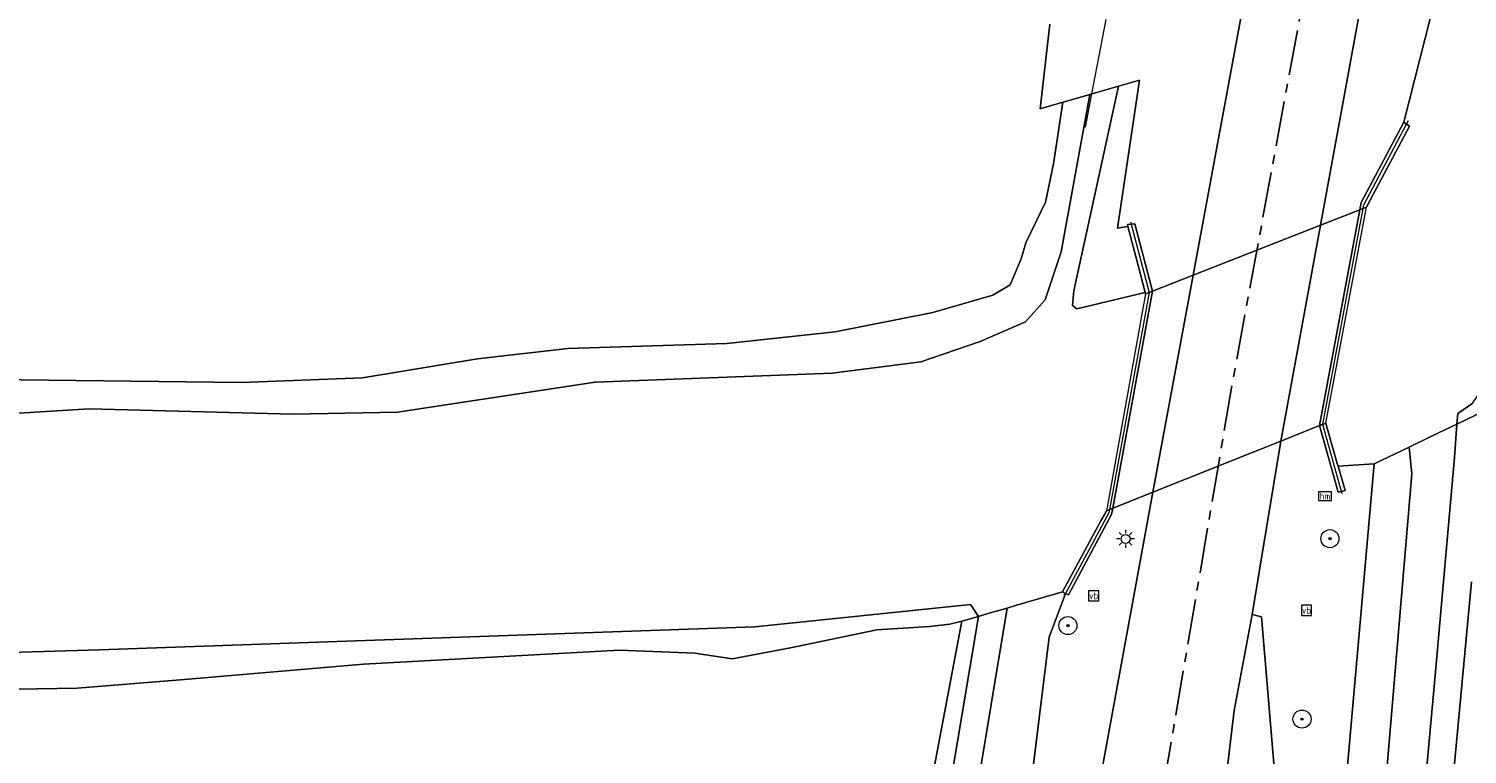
# Model space of a CAD drawing. Header units: metres. Extents: x 229229 to 231729, y 593167 to 595667.
# Tile 72 of 256: x 229833 to 229912, y 594804 to 594845. Entities that reach past the tile are written whole.
import ezdxf
from ezdxf.enums import TextEntityAlignment as Align

# ---------------------------------------------------------------- set-up
doc = ezdxf.new("R2010")
doc.units = ezdxf.units.M
doc.linetypes.add('CENTERX2', pattern=[4, 2.5, -0.5, 0.5, -0.5])
for name, color, linetype, lineweight in [('B-WE-BV-LEUNING-G', 210, 'BV-LEUNING', 18), ('B-WE-GR-BOOM-S', 90, 'Continuous', 25), ('B-WE-GR-BOUWLAND-GV', 80, 'Continuous', 13), ('B-WE-GR-GROENVOORZIENING-GV', 80, 'Continuous', 18), ('B-WE-KL-ET_LS_OV_LICHTMAST-S', 190, 'Continuous', 25), ('B-WE-KW-KUNSTWERK_DEK-GV', 170, 'Continuous', 18), ('B-WE-KW-KUNSTWERK_DUIKER-G', 170, 'Continuous', 18), ('B-WE-OG-TERREIN_ERF-GV', 7, 'Continuous', 18), ('B-WE-OG-WATER-GV', 130, 'Continuous', 18), ('B-WE-OG-WATER_SLOOT-GV', 120, 'Continuous', 18), ('B-WE-OG-WEG-GV', 7, 'Continuous', 18), ('B-WE-VH-VERHARDING_ASFALT-GV', 252, 'Continuous', 18), ('B-WE-VH-VERHARDING_BETON-GV', 252, 'Continuous', 18), ('B-WE-VW-HECTOMETRERING-S', 7, 'Continuous', 25), ('B-WE-VW-VERKEERSTEKEN_BORD-S', 7, 'Continuous', 25)]:
    doc.layers.add(name, color=color, linetype=linetype, lineweight=lineweight)
doc.layers.add('TOPOT03', color=30, linetype='CENTERX2')
doc.styles.add('NLCS-ISO', font='NLCS-ISO.ttf')
doc.linetypes.add('BV-LEUNING', pattern='A,1,[69,NLCS.SHX,S=0.2,R=0,X=0,Y=0],1', length=2)

# ---------------------------------------------------------------- blocks, each defined once
blk = doc.blocks.new('SIE-WEG_VERKEERSBORD-SO')
at = {"color": 0, "linetype": 'ByBlock', "lineweight": 18}
blk.add_lwpolyline([(-1.125, -1.125), (1.125, -1.125), (1.125, 1.125), (-1.125, 1.125)], close=True, dxfattribs=at)
at = {"color": 0, "linetype": 'ByBlock', "lineweight": 18, "style": 'NLCS-ISO'}
blk.add_text('vb', height=1.5, dxfattribs=at).set_placement((0, 0), align=Align.MIDDLE_CENTER)
blk = doc.blocks.new('SKL-ET_OV_LICHTMAST-SO')
at = {"color": 0, "linetype": 'ByBlock', "lineweight": 18}
for points in [[(-1.25, 0), (-2, 0)], [(-1.41, 1.41), (-0.88, 0.88)], [(0, 2), (0, 1.25)], [(0.88, 0.88), (1.41, 1.41)], [(2, 0), (1.25, 0)], [(-1.41, -1.41), (-0.88, -0.88)], [(0, -1.25), (0, -2)], [(0.88, -0.88), (1.41, -1.41)]]:
    blk.add_lwpolyline(points, dxfattribs=at)
blk.add_circle((0, 0), 1, dxfattribs=at)
blk = doc.blocks.new('SIE-WEG_PAAL_HECTOMETERPAAL-SO')
at = {"color": 0, "linetype": 'ByBlock', "lineweight": 18}
blk.add_lwpolyline([(-1.44375, -0.94375), (1.44375, -0.94375), (1.44375, 0.94375), (-1.44375, 0.94375)], close=True, dxfattribs=at)
at = {"color": 0, "linetype": 'ByBlock', "lineweight": 18, "style": 'NLCS-ISO'}
blk.add_text('hm', height=1.5, dxfattribs=at).set_placement((0, 0), align=Align.MIDDLE_CENTER)
blk = doc.blocks.new('SGR-BOOM_01-SO')
at = {"linetype": 'ByBlock', "lineweight": 18}
h = blk.add_hatch(color=0, dxfattribs=at)
h.dxf.hatch_style = 1
edge = h.paths.add_edge_path()
edge.add_arc((0, 0), 0.25, 0, 360)
at = {"color": 0, "linetype": 'ByBlock', "lineweight": 18}
for radius in [2, 0.25]:
    blk.add_circle((0, 0), radius, dxfattribs=at)

msp = doc.modelspace()

# ---------------------------------------------------------------- linework, layer by layer
at = {"layer": 'B-WE-BV-LEUNING-G'}
for points in [[(229906.354, 594834.707), (229906.393, 594834.912), (229908.755, 594839.369), (229908.86, 594839.568)], [(229904.114, 594822.754), (229906.354, 594834.707)], [(229893.474, 594833.97), (229893.511, 594833.831), (229894.509, 594830.05)], [(229894.509, 594830.05), (229892.312, 594818.042)], [(229905.196, 594818.906), (229905.157, 594819.044), (229904.114, 594822.754)], [(229892.312, 594818.042), (229892.278, 594817.852), (229889.884, 594813.396), (229889.789, 594813.305)]]:
    msp.add_lwpolyline(points, dxfattribs=at)
at = {"layer": 'B-WE-GR-BOUWLAND-GV'}
msp.add_lwpolyline([(229811.492, 594852.105), (229819.266, 594830.891), (229822.028, 594825.211), (229830.543, 594825.236), (229844.274, 594825.08), (229850.978, 594825.337), (229857.341, 594826.382), (229862.341, 594826.955), (229871.129, 594827.237), (229877.126, 594827.871), (229882.535, 594828.938), (229885.853, 594829.896), (229886.811, 594830.475), (229887.424, 594831.915), (229887.68, 594832.796), (229888.779, 594835.058), (229889.208, 594837.179), (229889.739, 594840.581), (229888.48, 594840.218), (229889.012, 594844.902)], dxfattribs=at)
at = {"layer": 'B-WE-GR-GROENVOORZIENING-GV'}
for points in [[(229902.043, 594794.285), (229902.4, 594794.247), (229903.906, 594794.098), (229903.476, 594790.122), (229901.945, 594790.342), (229899.169, 594767.308), (229903.748, 594766.531), (229905.058, 594767.361), (229904.543, 594768.174), (229903.24, 594778.351), (229906.966, 594820.571), (229906.666, 594820.55), (229904.964, 594820.434), (229905.348, 594819.086), (229905.157, 594819.044), (229904.967, 594819.003), (229903.945, 594822.686), (229901.799, 594821.829), (229900.214, 594812.23), (229900.734, 594812.097), (229901.789, 594799.377), (229902.689, 594799.392)], [(229892.494, 594818.114), (229892.431, 594817.769), (229890.047, 594813.313), (229889.884, 594813.396), (229888.974, 594810.972), (229888.059, 594803.513), (229882.518, 594776.427), (229880.071, 594773.586), (229883.52, 594771.366), (229887.368, 594784.132), (229890.143, 594794.683), (229891.367, 594800.771), (229894.721, 594819.003)]]:
    msp.add_lwpolyline(points, close=True, dxfattribs=at)
msp.add_lwpolyline([(229912.353, 594814.032), (229909.496, 594783.469), (229909.031, 594777.649), (229909.566, 594772.329), (229910.502, 594769.238), (229913.494, 594763.781)], dxfattribs=at)
at = {"layer": 'B-WE-KW-KUNSTWERK_DEK-GV'}
msp.add_lwpolyline([(229898.331, 594820.444), (229898.993, 594820.709), (229903.945, 594822.686), (229903.956, 594822.69), (229904.283, 594822.821), (229906.543, 594834.781), (229906.165, 594834.632), (229900.469, 594832.393), (229894.702, 594830.126), (229894.316, 594829.974), (229892.147, 594817.975), (229894.721, 594819.003)], close=True, dxfattribs=at)
at = {"layer": 'B-WE-KW-KUNSTWERK_DUIKER-G'}
for points in [[(229892.11, 594845.157), (229891.326, 594841.039)], [(229891.326, 594841.039), (229890.976, 594839.205)]]:
    msp.add_lwpolyline(points, dxfattribs=at)
at = {"layer": 'B-WE-OG-TERREIN_ERF-GV'}
msp.add_lwpolyline([(229882.26, 594801.907), (229883.37, 594807.763), (229884.147, 594811.861), (229883.484, 594811.697), (229882.354, 594811.575), (229879.436, 594811.39), (229874.665, 594810.388), (229871.438, 594809.771), (229869.369, 594810.083), (229865.195, 594810.248), (229851.029, 594809.487), (229841.126, 594808.627), (229835.179, 594808.161), (229824.039, 594807.965)], dxfattribs=at)
at = {"layer": 'B-WE-OG-WATER-GV'}
for points in [[(229910.087, 594845.289), (229908.6, 594839.474), (229908.629, 594839.454), (229908.911, 594839.263), (229906.926, 594835.506), (229906.543, 594834.781), (229906.354, 594834.707), (229906.165, 594834.633), (229903.992, 594833.779), (229900.469, 594832.394), (229896.942, 594831.007), (229894.702, 594830.126), (229894.509, 594830.05), (229894.316, 594829.974), (229894.295, 594830.056), (229890.512, 594829.151), (229890.261, 594829.339), (229890.344, 594830.136), (229892.806, 594841.466), (229891.226, 594841.011), (229889.632, 594832.296), (229888.751, 594829.654), (229887.661, 594828.438), (229885.163, 594827.347), (229881.872, 594826.215), (229876.967, 594825.586), (229863.846, 594825.082), (229852.912, 594823.436), (229847.116, 594823.326), (229835.855, 594823.62), (229822.673, 594822.801)], [(229786.112, 594808.785), (229836.415, 594810.278), (229872.682, 594811.557), (229884.622, 594812.777), (229885.071, 594812.129), (229885.586, 594812.279), (229886.646, 594812.587), (229887.109, 594812.721), (229889.269, 594813.348), (229889.72, 594813.479), (229891.841, 594817.41), (229892.011, 594817.724), (229892.147, 594817.975), (229892.494, 594818.114), (229894.721, 594819.003), (229898.331, 594820.444), (229899.016, 594820.718), (229901.799, 594821.829), (229903.945, 594822.686), (229904.283, 594822.821), (229904.363, 594822.539), (229904.92, 594820.587), (229904.964, 594820.434), (229906.666, 594820.55), (229906.966, 594820.571), (229908.898, 594821.498), (229910.142, 594822.096), (229911.542, 594822.767), (229911.595, 594823.347), (229912.366, 594823.897)]]:
    msp.add_lwpolyline(points, dxfattribs=at)
at = {"layer": 'B-WE-OG-WATER_SLOOT-GV'}
for points in [[(229894.295, 594830.056), (229893.769, 594832.053), (229893.333, 594833.71), (229892.759, 594833.617), (229893.973, 594841.803), (229892.806, 594841.466), (229890.344, 594830.136), (229890.261, 594829.339), (229890.512, 594829.151)], [(229920.028, 594826.683), (229926.46, 594829.999), (229929.642, 594830.81), (229937.008, 594832.425), (229944.545, 594834.483), (229948.032, 594835.595), (229950.866, 594836.47), (229952.352, 594836.583), (229954.857, 594837.093), (229953.592, 594838.682), (229951.942, 594839.232), (229950.254, 594839.159), (229944.239, 594836.406), (229932.06, 594832.406), (229926.855, 594831.494), (229915.447, 594826.576), (229913.393, 594825.512), (229912.989, 594824.815), (229912.366, 594823.897), (229911.595, 594823.347), (229911.542, 594822.767), (229913.064, 594823.498), (229913.378, 594823.651)], [(229868.92, 594773.165), (229869.055, 594772.704), (229869.211, 594772.612), (229871.268, 594773.08), (229874.007, 594773.86), (229877.178, 594775.285), (229878.779, 594776.629), (229880.204, 594778.863), (229881.043, 594781.951), (229883.984, 594796.478), (229886.646, 594812.587), (229885.586, 594812.279), (229885.071, 594812.129), (229884.14, 594806.622), (229882.18, 594795.029), (229880.011, 594783.191), (229879.303, 594780.847), (229878.143, 594778.526), (229876.456, 594776.695), (229874.153, 594775.372), (229871.809, 594774.263), (229869.063, 594773.355)]]:
    msp.add_lwpolyline(points, close=True, dxfattribs=at)
for points in [[(229822.673, 594822.801), (229835.855, 594823.62), (229847.116, 594823.326), (229852.912, 594823.436), (229863.846, 594825.082), (229876.967, 594825.586), (229881.872, 594826.215), (229885.163, 594827.347), (229887.661, 594828.438), (229888.751, 594829.654), (229889.632, 594832.296), (229891.226, 594841.011), (229890.011, 594840.66), (229889.739, 594840.581), (229889.208, 594837.179), (229888.779, 594835.058), (229887.68, 594832.796), (229887.424, 594831.915), (229886.811, 594830.475), (229885.853, 594829.896), (229882.535, 594828.938), (229877.126, 594827.871), (229871.129, 594827.237), (229862.341, 594826.955), (229857.341, 594826.382), (229850.978, 594825.337), (229844.274, 594825.08), (229830.543, 594825.236)], [(229913.064, 594823.498), (229911.542, 594822.767), (229911.414, 594820.914), (229910.311, 594808.647), (229908.725, 594791.301), (229907.501, 594777.913), (229907.443, 594775.597), (229907.667, 594773.369), (229908.436, 594770.27), (229909.56, 594767.668), (229911.725, 594763.716), (229913.783, 594761.134)], [(229913.783, 594761.134), (229911.725, 594763.716), (229909.56, 594767.668), (229908.436, 594770.27), (229907.667, 594773.369), (229907.443, 594775.597), (229907.501, 594777.913), (229908.725, 594791.301), (229910.311, 594808.647), (229911.414, 594820.914), (229911.542, 594822.767), (229910.142, 594822.096), (229908.898, 594821.498), (229909.051, 594820.01), (229906.857, 594794.018), (229905.661, 594778.083), (229905.883, 594774.431), (229906.541, 594771.051), (229907.437, 594768.363), (229911.221, 594761.762), (229913.299, 594759.404)], [(229913.299, 594759.404), (229911.221, 594761.762), (229907.437, 594768.363), (229906.541, 594771.051), (229905.883, 594774.431), (229905.661, 594778.083), (229906.857, 594794.018), (229909.051, 594820.01), (229908.898, 594821.498), (229906.966, 594820.571), (229903.24, 594778.351), (229904.543, 594768.174), (229905.058, 594767.361), (229909.945, 594759.649), (229912.795, 594756.936)], [(229913.494, 594763.781), (229910.502, 594769.238), (229909.566, 594772.329), (229909.031, 594777.649), (229909.496, 594783.469), (229912.353, 594814.032)], [(229888.059, 594803.513), (229888.974, 594810.972), (229889.884, 594813.396), (229889.72, 594813.479), (229889.269, 594813.348), (229887.109, 594812.721), (229886.646, 594812.587), (229883.984, 594796.478)], [(229824.039, 594807.965), (229835.179, 594808.161), (229841.126, 594808.627), (229851.029, 594809.487), (229865.195, 594810.248), (229869.369, 594810.083), (229871.438, 594809.771), (229874.665, 594810.388), (229879.436, 594811.39), (229882.354, 594811.575), (229883.484, 594811.697), (229884.147, 594811.861), (229885.071, 594812.129), (229884.622, 594812.777), (229872.682, 594811.557), (229836.415, 594810.278), (229786.112, 594808.785)], [(229882.18, 594795.029), (229884.14, 594806.622), (229885.071, 594812.129), (229884.147, 594811.861), (229883.37, 594807.763), (229882.26, 594801.907)]]:
    msp.add_lwpolyline(points, dxfattribs=at)
at = {"layer": 'B-WE-OG-WEG-GV'}
for points in [[(229889.012, 594844.902), (229888.48, 594840.218), (229889.739, 594840.581), (229890.011, 594840.66), (229891.226, 594841.011), (229892.806, 594841.466), (229893.973, 594841.803), (229892.759, 594833.617), (229893.333, 594833.71), (229893.305, 594833.815), (229893.511, 594833.831), (229893.715, 594833.846), (229894.702, 594830.126), (229896.942, 594831.007), (229900.426, 594849.84)], [(229906.692, 594848.484), (229903.992, 594833.779), (229906.165, 594834.633), (229906.241, 594835.041), (229908.6, 594839.474), (229910.087, 594845.289)]]:
    msp.add_lwpolyline(points, dxfattribs=at)
at = {"layer": 'B-WE-VH-VERHARDING_ASFALT-GV'}
for points in [[(229900.426, 594849.84), (229896.942, 594831.007), (229900.469, 594832.394), (229903.992, 594833.779), (229906.692, 594848.484)], [(229898.458, 594800.545), (229899.216, 594806.912), (229900.214, 594812.23), (229901.799, 594821.829), (229899.016, 594820.718), (229898.331, 594820.444), (229894.721, 594819.003), (229891.367, 594800.771)]]:
    msp.add_lwpolyline(points, dxfattribs=at)
msp.add_lwpolyline([(229896.942, 594831.007), (229894.721, 594819.003), (229898.331, 594820.444), (229898.993, 594820.709), (229901.799, 594821.829), (229903.992, 594833.779), (229900.469, 594832.394)], close=True, dxfattribs=at)
at = {"layer": 'B-WE-VH-VERHARDING_BETON-GV'}
for points in [[(229906.241, 594835.041), (229906.165, 594834.633), (229906.354, 594834.707), (229906.543, 594834.781), (229906.926, 594835.506), (229908.911, 594839.263), (229908.629, 594839.454), (229908.6, 594839.474)], [(229903.992, 594833.779), (229901.799, 594821.829), (229903.945, 594822.686), (229906.165, 594834.633)], [(229904.114, 594822.754), (229904.283, 594822.821), (229906.543, 594834.781), (229906.354, 594834.707), (229906.165, 594834.633), (229906.165, 594834.632), (229903.945, 594822.686), (229903.956, 594822.69)], [(229893.305, 594833.815), (229893.333, 594833.71), (229893.769, 594832.053), (229894.295, 594830.056), (229894.316, 594829.974), (229894.509, 594830.05), (229894.702, 594830.126), (229893.715, 594833.846), (229893.511, 594833.831)], [(229894.721, 594819.003), (229896.942, 594831.007), (229894.702, 594830.126), (229892.494, 594818.114)], [(229892.147, 594817.975), (229892.312, 594818.041), (229892.494, 594818.114), (229894.702, 594830.126), (229894.509, 594830.05), (229894.316, 594829.974)], [(229904.283, 594822.821), (229903.945, 594822.686), (229904.967, 594819.003), (229905.157, 594819.044), (229905.348, 594819.086), (229904.964, 594820.434), (229904.92, 594820.587), (229904.363, 594822.539)], [(229889.72, 594813.479), (229889.884, 594813.396), (229890.047, 594813.313), (229892.431, 594817.769), (229892.494, 594818.114), (229892.147, 594817.975), (229892.011, 594817.724), (229891.841, 594817.41)], [(229895.309, 594769.073), (229898.939, 594778.108), (229899.956, 594786.078), (229901.789, 594799.377), (229900.734, 594812.097), (229900.214, 594812.23), (229899.216, 594806.912), (229898.458, 594800.545), (229898.128, 594796.2), (229897.503, 594790.053), (229897.02, 594786.287), (229896.44, 594781.867), (229895.825, 594777.532), (229894.746, 594769.218)]]:
    msp.add_lwpolyline(points, close=True, dxfattribs=at)
at = {"layer": 'TOPOT03', "flags": 128}
msp.add_lwpolyline([(230588.75, 593473.421), (230581.964, 593477.495), (230576.478, 593480.779), (230568.5, 593485.467), (230562.317, 593489.176), (230555.737, 593493.058), (230549.49, 593496.741), (230542.237, 593501.025), (230534.83, 593505.334), (230528.803, 593508.84), (230522.598, 593512.386), (230513.669, 593517.499), (230507.123, 593521.21), (230498.704, 593525.982), (230490.641, 593530.517), (230485.092, 593533.579), (230479.555, 593536.798), (230471.284, 593541.66), (230464.876, 593545.569), (230460.484, 593548.31), (230450.856, 593554.42), (230442.88, 593559.699), (230435.108, 593565.298), (230428.304, 593570.123), (230421.778, 593574.872), (230417.708, 593577.983), (230414.117, 593580.743), (230410.504, 593583.528), (230406.046, 593587.019), (230398.606, 593593.041), (230393.072, 593597.73), (230389.05, 593600.941), (230381.784, 593607.032), (230378.158, 593610.2), (230372.234, 593615.023), (230368.289, 593618.273), (230362.646, 593622.77), (230358.78, 593625.947), (230355.446, 593628.708), (230351.867, 593631.658), (230347.963, 593634.737), (230342.651, 593639.061), (230337.461, 593643.401), (230333.992, 593646.29), (230328.866, 593650.381), (230305.619, 593669.88), (230299.281, 593675.194), (230292.956, 593680.508), (230288.686, 593684.155), (230281.596, 593690.121), (230274.272, 593696.282), (230269.932, 593699.884), (230264.902, 593704.105), (230260.978, 593707.315), (230256.83, 593710.842), (230252.285, 593714.72), (230247.918, 593718.329), (230243.312, 593722.236), (230236.405, 593727.995), (230228.919, 593734.237), (230224.506, 593737.917), (230218.038, 593743.419), (230213.918, 593747.031), (230209.506, 593750.899), (230203.144, 593756.734), (230200.468, 593759.17), (230196.535, 593762.766), (230191.257, 593767.923), (230185.473, 593773.981), (230183.357, 593776.209), (230179.489, 593780.494), (230177.296, 593783.011), (230173.729, 593787.317), (230170.923, 593790.744), (230169.611, 593792.38), (230167.121, 593795.633), (230163.928, 593800.087), (230160.736, 593804.739), (230157.649, 593809.431), (230154.94, 593813.707), (230153.355, 593816.244), (230151.308, 593819.709), (230148.743, 593824.065), (230146.488, 593828.037), (230144.703, 593831.264), (230141.978, 593836.549), (230139.558, 593841.168), (230137.378, 593845.459), (230134.651, 593851.025), (230130.937, 593858.779), (230126.8, 593867.416), (230123.25, 593875.038), (230119.946, 593882.058), (230116.836, 593888.662), (230113.604, 593895.641), (230110.11, 593903.063), (230107.168, 593909.419), (230105.502, 593913.006), (230102.387, 593919.657), (230098.055, 593929.051), (230096.234, 593932.905), (230093.883, 593937.974), (230090.521, 593945.181), (230088.935, 593948.597), (230086.743, 593953.318), (230084.926, 593957.228), (230081.89, 593963.759), (230078.822, 593970.448), (230076.695, 593975.1), (230074.104, 593980.667), (230069.332, 593990.974), (230065.68, 593998.808), (230060.417, 594010.013), (230056.644, 594018.034), (230050.029, 594032.147), (230047.28, 594038.125), (230043.621, 594045.817), (230039.587, 594054.71), (230037.774, 594058.575), (230032.725, 594069.34), (230029.104, 594077.213), (230026.701, 594082.363), (230025.043, 594085.986), (230023.055, 594090.516), (230020.504, 594096.168), (230015.542, 594107.837), (230014.37, 594110.673), (230012.811, 594114.511), (230010.499, 594120.378), (230008.653, 594125.509), (230005.73, 594133.857), (230004.662, 594136.937), (230002.992, 594141.768), (230002.124, 594144.48), (230000.035, 594151.143), (229998.555, 594155.926), (229996.989, 594161.359), (229993.518, 594173.199), (229988.977, 594188.799), (229984.46, 594204.354), (229982.471, 594211.43), (229981.206, 594215.708), (229977.262, 594229.133), (229972.676, 594244.862), (229966.879, 594264.602), (229965.162, 594270.492), (229963.059, 594277.634), (229961.573, 594282.76), (229959.827, 594288.512), (229957.989, 594294.362), (229953.018, 594309.634), (229951.185, 594315.172), (229949.25, 594321.054), (229947.164, 594327.657), (229944.961, 594335.447), (229942.365, 594344.21), (229940.144, 594351.544), (229938.712, 594356.593), (229936.739, 594363.37), (229935.171, 594368.663), (229933.37, 594374.619), (229932.56, 594377.479), (229931.341, 594381.919), (229930.123, 594386.151), (229928.25, 594392.615), (229927.228, 594396.441), (229926.091, 594401), (229924.842, 594406.161), (229922.59, 594415.455), (229921.124, 594421.466), (229919.799, 594426.61), (229917.939, 594433.532), (229916.938, 594437.224), (229916.137, 594440.029), (229914.704, 594444.762), (229912.882, 594451.146), (229910.154, 594460.89), (229908.41, 594466.862), (229906.888, 594472.001), (229905.76, 594475.879), (229904.663, 594479.721), (229903.87, 594482.578), (229902.835, 594486.179), (229901.128, 594491.919), (229900.076, 594495.689), (229899.001, 594499.372), (229898.037, 594503.08), (229896.864, 594507.517), (229895.731, 594512.469), (229894.506, 594517.859), (229893.556, 594522.46), (229892.971, 594525.6), (229892.206, 594529.959), (229891.601, 594533.493), (229891.163, 594536.037), (229884.621, 594578.262), (229884.177, 594581.224), (229883.14, 594587.971), (229882.268, 594593.557), (229881.732, 594597.051), (229880.734, 594603.534), (229879.814, 594609.601), (229879.333, 594613.012), (229878.351, 594621.016), (229877.505, 594628.307), (229876.949, 594633.383), (229876.579, 594636.742), (229876.302, 594639.558), (229875.952, 594644.84), (229875.851, 594646.636), (229875.678, 594649.674), (229875.577, 594652.263), (229875.51, 594654.868), (229875.468, 594658.825), (229875.493, 594664.765), (229875.542, 594667.758), (229875.788, 594673.644), (229876.226, 594682.005), (229876.821, 594690.216), (229877.382, 594697.338), (229878.075, 594704.673), (229879.402, 594713.197), (229880.398, 594719.727), (229880.85, 594722.805), (229883.784, 594742.752), (229888.024, 594765.948), (229891.82, 594782.807), (229893.515, 594791.213), (229894.008, 594794.329), (229894.875, 594800.16), (229899.118, 594825.063), (229903.536, 594849.025), (229908.229, 594876.206), (229911.439, 594897.367), (229913.29, 594912.416), (229914.303, 594924.137), (229914.88, 594935.062), (229914.941, 594947.374), (229914.652, 594956.989), (229914.068, 594965.666), (229913.359, 594973.759), (229912.485, 594981.736), (229911.911, 594986.482), (229910.755, 594994.79), (229909.833, 595000.611), (229908.847, 595005.977), (229908.165, 595009.587), (229906.22, 595019.064), (229896.375, 595064.378), (229887.402, 595105.255), (229885.371, 595114.51), (229874.899, 595162.656), (229865.414, 595206.057), (229863.552, 595214.579), (229855.54, 595248.733), (229852.218, 595262.898), (229848.95, 595275.196), (229846.021, 595285.304), (229840.347, 595302.891), (229834.518, 595318.981), (229829.715, 595331.137), (229826.529, 595338.475), (229823.21, 595345.921), (229819.534, 595353.643), (229815.715, 595361.164), (229811.713, 595368.727), (229807.607, 595376.356), (229803.553, 595383.45), (229799.383, 595390.632), (229795.008, 595397.639), (229790.482, 595404.6), (229785.956, 595411.562), (229781.277, 595418.482), (229771.471, 595432.026), (229762.174, 595443.874), (229756.018, 595451.269), (229743.066, 595466.389), (229731.578, 595479.189), (229720.407, 595491.538), (229704.52, 595508.552), (229688.357, 595525.887), (229679.753, 595535.103), (229675.915, 595539.254), (229673.382, 595541.88), (229665.201, 595550.677), (229656.659, 595559.641), (229649.528, 595566.518), (229638.224, 595576.909), (229633.696, 595580.883), (229624.091, 595588.859), (229619.905, 595592.542), (229611.132, 595600.257), (229609.242, 595602), (229587.66, 595621.7)], dxfattribs=at)

# ---------------------------------------------------------------- block references
at = {"layer": 'B-WE-GR-BOOM-S', "xscale": 0.25, "yscale": 0.25, "zscale": 0.25}
for p in [(229904.513, 594816.428), (229890.013, 594811.62), (229902.969, 594806.44)]:
    msp.add_blockref('SGR-BOOM_01-SO', p, dxfattribs=at)
at = {"layer": 'B-WE-KL-ET_LS_OV_LICHTMAST-S', "xscale": 0.25, "yscale": 0.25, "zscale": 0.25}
msp.add_blockref('SKL-ET_OV_LICHTMAST-SO', (229893.202, 594816.416), dxfattribs=at)
at = {"layer": 'B-WE-VW-HECTOMETRERING-S', "xscale": 0.25, "yscale": 0.25, "zscale": 0.25}
msp.add_blockref('SIE-WEG_PAAL_HECTOMETERPAAL-SO', (229904.247, 594818.78), dxfattribs=at)
at = {"layer": 'B-WE-VW-VERKEERSTEKEN_BORD-S', "xscale": 0.25, "yscale": 0.25, "zscale": 0.25}
for p in [(229891.436, 594813.265), (229903.218, 594812.46)]:
    msp.add_blockref('SIE-WEG_VERKEERSBORD-SO', p, dxfattribs=at)

doc.saveas('drawing.dxf')
